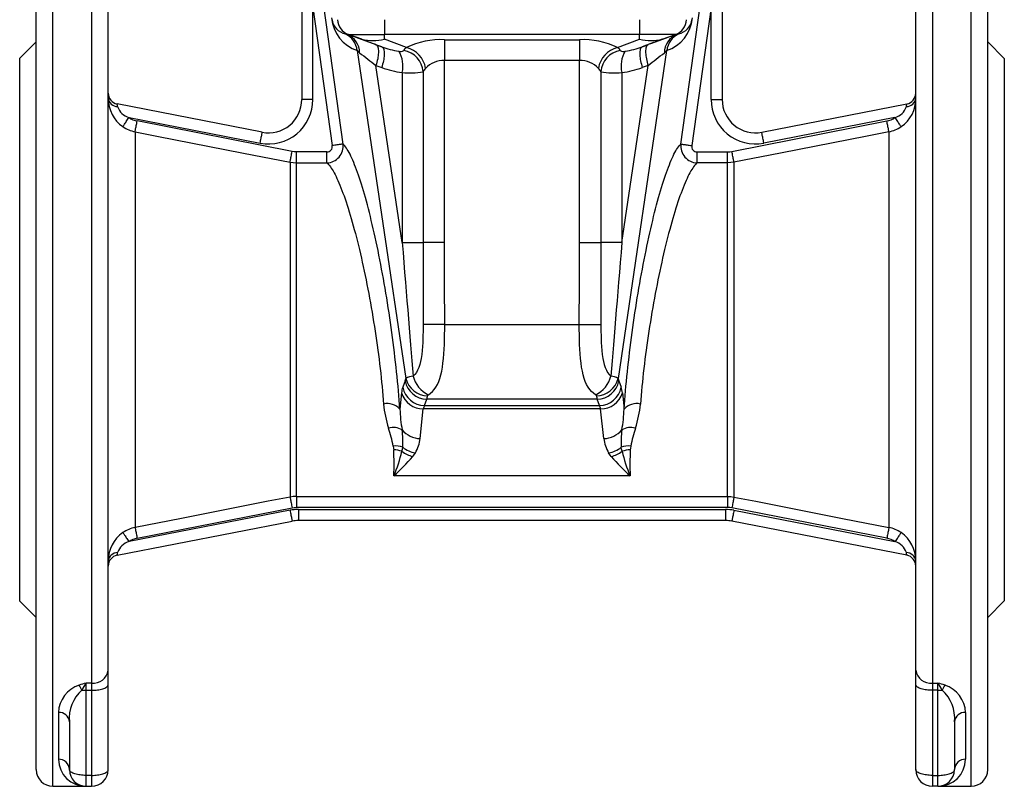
# Model space of a CAD drawing. Extents: x 91 to 718, y -24 to 606.
# Tile 2 of 5: x 105 to 283, y 191 to 330. Entities that reach past the tile are written whole.
import ezdxf

# ---------------------------------------------------------------- set-up
doc = ezdxf.new("R2010")
doc.units = 0
doc.layers.get('0').update_dxf_attribs({"linetype": 'CONTINUOUS'})

msp = doc.modelspace()

# ---------------------------------------------------------------- linework, layer by layer
at = {"color": 7, "linetype": 'CONTINUOUS'}
for p, q in [((110.83, 191.13), (110.83, 356.13)), ((117.83, 356.13), (117.83, 209.77)), ((269.83, 356.13), (269.83, 209.77)), ((276.83, 191.13), (276.83, 356.13)), ((107.83, 194.13), (107.83, 353.13)), ((120.83, 212.09), (120.83, 353.13)), ((266.83, 212.09), (266.83, 353.13)), ((279.83, 194.13), (279.83, 353.13)), ((155.83, 348.04), (155.83, 315.18)), ((231.83, 348.04), (231.83, 315.18)), ((157.83, 331.85), (161.35, 306.87)), ((157.83, 315.18), (157.83, 331.85)), ((163.31, 307.14), (159.8, 332.12)), ((224.36, 307.14), (227.87, 332.12)), ((229.83, 331.85), (226.32, 306.87)), ((229.83, 315.18), (229.83, 331.85)), ((170.77, 329.61), (170.77, 326.95)), ((216.9, 329.61), (216.9, 326.95)), ((164.04, 326.95), (164.27, 326.95)), ((164.27, 326.95), (170.77, 326.95)), ((166.67, 326.07), (164.27, 326.95)), ((166.67, 326.07), (170.28, 324.72)), ((216.9, 326.95), (170.77, 326.95)), ((170.77, 326.07), (170.77, 326.95)), ((174.77, 324.58), (170.77, 326.07)), ((181.63, 325.99), (206.04, 325.99)), ((181.63, 325.99), (181.63, 322.23)), ((206.04, 325.99), (206.04, 322.23)), ((212.9, 324.58), (216.9, 326.07)), ((223.4, 326.95), (216.9, 326.95)), ((216.9, 326.07), (216.9, 326.95)), ((221, 326.07), (217.39, 324.72)), ((221, 326.07), (223.4, 326.95)), ((223.63, 326.95), (223.4, 326.95)), ((107.83, 325.63), (104.83, 322.63)), ((165.87, 324.02), (174.65, 264.81)), ((170.28, 324.72), (169.24, 325.1)), ((221.79, 324.02), (213.02, 264.81)), ((217.39, 324.72), (218.43, 325.1)), ((282.83, 322.63), (279.83, 325.63)), ((104.83, 322.63), (104.83, 224.63)), ((206.04, 322.23), (181.63, 322.23)), ((181.63, 289.36), (181.63, 322.23)), ((206.04, 289.36), (206.04, 322.23)), ((282.83, 322.63), (282.83, 224.63)), ((169.24, 321.34), (170.28, 320.97)), ((173.98, 289.36), (169.24, 321.34)), ((213.69, 289.36), (218.43, 321.34)), ((218.43, 321.34), (217.39, 320.97)), ((173.98, 320.07), (173.98, 289.36)), ((177.75, 320.19), (177.75, 289.36)), ((209.92, 320.19), (209.92, 289.36)), ((213.69, 320.07), (213.69, 289.36)), ((157.83, 315.18), (155.83, 315.18)), ((229.83, 315.18), (231.83, 315.18)), ((148.69, 309.29), (122.45, 314.39)), ((238.98, 309.29), (265.22, 314.39)), ((124.6, 311.93), (148.31, 307.32)), ((263.07, 311.93), (239.36, 307.32)), ((154.09, 305.81), (126.07, 311.32)), ((233.58, 305.81), (261.6, 311.32)), ((125.69, 309.37), (125.69, 237.88)), ((261.98, 309.37), (261.98, 237.88)), ((154.85, 303.76), (154.85, 305.74)), ((160.37, 305.74), (154.85, 305.74)), ((160.37, 303.76), (160.37, 305.74)), ((227.3, 303.76), (227.3, 305.74)), ((227.3, 305.74), (232.82, 305.74)), ((232.82, 303.76), (232.82, 305.74)), ((153.71, 303.87), (153.71, 243.38)), ((154.85, 243.49), (154.85, 303.76)), ((154.85, 303.76), (160.37, 303.76)), ((232.82, 303.76), (227.3, 303.76)), ((232.82, 243.49), (232.82, 303.76)), ((233.96, 303.87), (233.96, 243.38)), ((173.98, 289.36), (177.75, 289.36)), ((181.63, 289.36), (177.75, 289.36)), ((206.04, 289.36), (209.92, 289.36)), ((213.69, 289.36), (209.92, 289.36)), ((181.67, 274.56), (206, 274.56)), ((174.53, 264.35), (174.08, 263.21)), ((213.14, 264.35), (213.59, 263.21)), ((173.88, 262.21), (173.57, 259.27)), ((213.79, 262.21), (214.1, 259.27)), ((178.01, 259.9), (178.45, 261.04)), ((178.01, 259.9), (209.66, 259.9)), ((209.22, 261.04), (178.45, 261.04)), ((209.66, 259.9), (209.22, 261.04)), ((177.24, 253.95), (177.8, 259.3)), ((209.86, 259.3), (177.8, 259.3)), ((210.43, 253.95), (209.86, 259.3)), ((215.19, 247.21), (172.48, 247.21)), ((154.85, 243.49), (232.82, 243.49)), ((154.85, 243.49), (154.85, 241.51)), ((232.82, 243.49), (232.82, 241.51)), ((153.71, 240.98), (124.6, 235.32)), ((126.07, 235.94), (154.09, 241.44)), ((232.82, 241.51), (154.85, 241.51)), ((155.24, 241.13), (232.43, 241.13)), ((155.24, 241.13), (155.24, 239.13)), ((232.43, 241.13), (232.43, 239.13)), ((261.6, 235.94), (233.58, 241.44)), ((233.96, 240.98), (263.07, 235.32)), ((122.45, 232.87), (154.09, 239.02)), ((232.43, 239.13), (155.24, 239.13)), ((265.22, 232.87), (233.58, 239.02)), ((104.83, 224.63), (107.83, 221.63)), ((279.83, 221.63), (282.83, 224.63)), ((120.83, 209.5), (120.83, 212.09)), ((266.83, 209.5), (266.83, 212.09)), ((117.83, 209.77), (116.83, 209.77)), ((116.83, 208.47), (116.83, 209.77)), ((116.83, 208.47), (117.83, 208.47)), ((116.83, 193.1), (116.83, 208.47)), ((117.83, 209.77), (117.83, 208.47)), ((117.83, 208.47), (117.83, 193.1)), ((120.83, 194.13), (120.83, 209.5)), ((266.83, 194.13), (266.83, 209.5)), ((269.83, 209.77), (270.83, 209.77)), ((269.83, 209.77), (269.83, 208.47)), ((270.83, 208.47), (269.83, 208.47)), ((269.83, 208.47), (269.83, 193.1)), ((270.83, 208.47), (270.83, 209.77)), ((270.83, 193.1), (270.83, 208.47)), ((111.83, 204.45), (111.83, 196.01)), ((275.83, 204.45), (275.83, 196.01)), ((113.83, 202.78), (113.83, 194.13)), ((273.83, 202.78), (273.83, 194.13)), ((117.83, 193.1), (116.83, 193.1)), ((116.83, 191.13), (116.83, 193.1)), ((117.83, 193.1), (117.83, 191.13)), ((269.83, 193.1), (270.83, 193.1)), ((269.83, 193.1), (269.83, 191.13)), ((270.83, 191.13), (270.83, 193.1)), ((110.83, 191.13), (116.83, 191.13)), ((116.83, 191.13), (117.83, 191.13)), ((270.83, 191.13), (269.83, 191.13)), ((270.83, 191.13), (276.83, 191.13))]:
    msp.add_line(p, q, dxfattribs=at)
for points in [[(164.04, 326.95), (163.83, 327.02), (163.69, 327.07)], [(223.63, 326.95), (223.84, 327.02), (223.98, 327.07)], [(169.24, 325.1), (169.33, 325.05), (169.41, 324.98), (169.48, 324.88), (169.55, 324.76), (169.6, 324.62), (169.64, 324.45), (169.67, 324.27), (169.69, 324.07), (169.69, 323.85), (169.69, 323.61), (169.67, 323.36), (169.64, 323.1), (169.6, 322.82), (169.55, 322.54), (169.48, 322.24), (169.41, 321.95), (169.33, 321.64), (169.24, 321.34)], [(170.28, 324.72), (170.37, 324.67), (170.45, 324.6), (170.52, 324.5), (170.59, 324.38), (170.64, 324.24), (170.68, 324.08), (170.71, 323.89), (170.73, 323.69), (170.73, 323.47), (170.73, 323.24), (170.71, 322.99), (170.68, 322.72), (170.64, 322.45), (170.59, 322.16), (170.52, 321.87), (170.45, 321.57), (170.37, 321.27), (170.28, 320.97)], [(217.39, 324.72), (217.3, 324.67), (217.22, 324.6), (217.15, 324.5), (217.08, 324.38), (217.03, 324.24), (216.99, 324.08), (216.96, 323.89), (216.94, 323.69), (216.94, 323.47), (216.94, 323.24), (216.96, 322.99), (216.99, 322.72), (217.03, 322.45), (217.08, 322.16), (217.15, 321.87), (217.22, 321.57), (217.3, 321.27), (217.39, 320.97)], [(218.43, 325.1), (218.34, 325.05), (218.26, 324.98), (218.18, 324.88), (218.12, 324.76), (218.07, 324.62), (218.03, 324.45), (218, 324.27), (217.98, 324.07), (217.98, 323.85), (217.98, 323.61), (218, 323.36), (218.03, 323.1), (218.07, 322.82), (218.12, 322.54), (218.18, 322.24), (218.26, 321.95), (218.34, 321.64), (218.43, 321.34)], [(122.54, 313.91), (122.51, 314.05), (122.49, 314.17), (122.48, 314.26), (122.46, 314.33), (122.46, 314.37), (122.45, 314.39)], [(265.13, 313.91), (265.16, 314.05), (265.18, 314.17), (265.19, 314.26), (265.21, 314.33), (265.21, 314.37), (265.22, 314.39)], [(123.48, 310.29), (123.5, 310.32), (123.53, 310.37), (123.58, 310.44), (123.64, 310.53), (123.71, 310.64), (123.8, 310.76), (123.89, 310.9), (124, 311.05), (124.11, 311.21), (124.22, 311.39), (124.34, 311.56), (124.47, 311.75), (124.6, 311.93)], [(264.19, 310.29), (264.17, 310.32), (264.14, 310.37), (264.09, 310.44), (264.03, 310.53), (263.96, 310.64), (263.87, 310.76), (263.78, 310.9), (263.67, 311.05), (263.56, 311.21), (263.45, 311.39), (263.32, 311.56), (263.2, 311.75), (263.07, 311.93)], [(125.69, 309.37), (125.7, 309.41), (125.71, 309.47), (125.73, 309.56), (125.75, 309.67), (125.77, 309.79), (125.8, 309.94), (125.83, 310.1), (125.87, 310.28), (125.91, 310.47), (125.95, 310.67), (125.99, 310.88), (126.03, 311.1), (126.07, 311.32)], [(261.98, 309.37), (261.97, 309.41), (261.96, 309.47), (261.94, 309.56), (261.92, 309.67), (261.9, 309.79), (261.87, 309.94), (261.84, 310.1), (261.8, 310.28), (261.76, 310.47), (261.72, 310.67), (261.68, 310.88), (261.64, 311.1), (261.6, 311.32)], [(125.69, 309.37), (129.62, 308.6), (145.32, 305.52), (153.71, 303.87)], [(148.31, 307.32), (148.35, 307.54), (148.39, 307.76), (148.43, 307.97), (148.47, 308.18), (148.51, 308.37), (148.55, 308.55), (148.58, 308.71), (148.61, 308.86), (148.63, 308.99), (148.65, 309.09), (148.67, 309.18), (148.68, 309.24), (148.69, 309.27), (148.69, 309.29)], [(261.98, 309.37), (258.05, 308.6), (242.35, 305.52), (233.96, 303.87)], [(239.36, 307.32), (239.32, 307.54), (239.28, 307.76), (239.24, 307.97), (239.2, 308.18), (239.16, 308.37), (239.12, 308.55), (239.09, 308.71), (239.06, 308.86), (239.04, 308.99), (239.02, 309.09), (239, 309.18), (238.99, 309.24), (238.98, 309.27), (238.98, 309.29)], [(163.31, 307.14), (163.26, 307.14), (163.2, 307.13), (163.11, 307.12), (163, 307.1), (162.87, 307.08), (162.72, 307.06), (162.56, 307.04), (162.38, 307.01), (162.19, 306.99), (161.99, 306.96), (161.78, 306.93), (161.56, 306.9), (161.35, 306.87)], [(173.57, 259.27), (173.51, 260.08), (173.45, 260.9), (173.38, 261.73), (173.31, 262.57), (173.23, 263.42), (173.15, 264.27), (173.06, 265.13), (172.97, 266), (172.88, 266.87), (172.78, 267.75), (172.68, 268.63), (172.58, 269.52), (172.47, 270.41), (172.35, 271.3), (172.24, 272.2), (172.12, 273.09), (171.99, 273.99), (171.86, 274.89), (171.73, 275.78), (171.6, 276.68), (171.46, 277.57), (171.32, 278.46), (171.18, 279.35), (171.03, 280.23), (170.88, 281.11), (170.73, 281.98), (170.58, 282.85), (170.42, 283.71), (170.26, 284.57), (170.1, 285.41), (169.94, 286.25), (169.78, 287.08), (169.61, 287.9), (169.44, 288.71), (169.27, 289.51), (169.1, 290.3), (168.93, 291.08), (168.75, 291.85), (168.58, 292.6), (168.4, 293.34), (168.23, 294.07), (168.05, 294.78), (167.87, 295.47), (167.69, 296.15), (167.51, 296.82), (167.33, 297.47), (167.16, 298.1), (166.98, 298.72), (166.8, 299.31), (166.62, 299.89), (166.44, 300.45), (166.26, 301), (166.09, 301.52), (165.91, 302.02), (165.74, 302.5), (165.56, 302.97), (165.39, 303.41), (165.22, 303.83), (165.05, 304.23), (164.88, 304.61), (164.71, 304.96), (164.55, 305.3), (164.38, 305.61), (164.22, 305.9), (164.06, 306.16), (163.91, 306.4), (163.75, 306.62), (163.6, 306.82), (163.45, 306.99), (163.31, 307.14)], [(214.1, 259.27), (214.16, 260.08), (214.22, 260.9), (214.29, 261.73), (214.36, 262.57), (214.44, 263.42), (214.52, 264.27), (214.6, 265.13), (214.69, 266), (214.79, 266.87), (214.89, 267.75), (214.99, 268.63), (215.09, 269.52), (215.2, 270.41), (215.32, 271.3), (215.43, 272.2), (215.55, 273.09), (215.68, 273.99), (215.81, 274.89), (215.94, 275.78), (216.07, 276.68), (216.21, 277.57), (216.35, 278.46), (216.49, 279.35), (216.64, 280.23), (216.79, 281.11), (216.94, 281.98), (217.09, 282.85), (217.25, 283.71), (217.41, 284.57), (217.57, 285.41), (217.73, 286.25), (217.89, 287.08), (218.06, 287.9), (218.23, 288.71), (218.4, 289.51), (218.57, 290.3), (218.74, 291.08), (218.92, 291.85), (219.09, 292.6), (219.27, 293.34), (219.44, 294.07), (219.62, 294.78), (219.8, 295.47), (219.98, 296.15), (220.16, 296.82), (220.33, 297.47), (220.51, 298.1), (220.69, 298.72), (220.87, 299.31), (221.05, 299.89), (221.23, 300.45), (221.41, 301), (221.58, 301.52), (221.76, 302.02), (221.93, 302.5), (222.11, 302.97), (222.28, 303.41), (222.45, 303.83), (222.62, 304.23), (222.79, 304.61), (222.96, 304.96), (223.12, 305.3), (223.28, 305.61), (223.45, 305.9), (223.6, 306.16), (223.76, 306.4), (223.92, 306.62), (224.07, 306.82), (224.22, 306.99), (224.36, 307.14)], [(224.36, 307.14), (224.41, 307.14), (224.47, 307.13), (224.56, 307.12), (224.67, 307.1), (224.8, 307.08), (224.94, 307.06), (225.11, 307.04), (225.29, 307.01), (225.48, 306.99), (225.68, 306.96), (225.89, 306.93), (226.11, 306.9), (226.32, 306.87)], [(153.71, 303.87), (153.72, 303.92), (153.73, 304), (153.75, 304.1), (153.78, 304.22), (153.8, 304.37), (153.84, 304.53), (153.87, 304.72), (153.91, 304.92), (153.95, 305.13), (154, 305.35), (154.04, 305.58), (154.09, 305.81)], [(154.85, 305.74), (154.47, 305.76), (154.09, 305.81)], [(232.82, 305.74), (233.2, 305.76), (233.58, 305.81)], [(233.96, 303.87), (233.95, 303.92), (233.94, 304), (233.92, 304.1), (233.89, 304.22), (233.86, 304.37), (233.83, 304.53), (233.8, 304.72), (233.76, 304.92), (233.71, 305.13), (233.67, 305.35), (233.63, 305.58), (233.58, 305.81)], [(153.71, 303.87), (154.27, 303.79), (154.85, 303.76)], [(160.37, 303.76), (160.52, 303.62), (160.68, 303.45), (160.83, 303.26), (161, 303.05), (161.16, 302.82), (161.33, 302.56), (161.5, 302.28), (161.67, 301.97), (161.84, 301.65), (162.02, 301.3), (162.19, 300.93), (162.37, 300.54), (162.55, 300.13), (162.73, 299.7), (162.91, 299.24), (163.1, 298.77), (163.28, 298.28), (163.47, 297.77), (163.65, 297.24), (163.84, 296.69), (164.03, 296.12), (164.21, 295.54), (164.4, 294.93), (164.59, 294.32), (164.77, 293.68), (164.96, 293.03), (165.15, 292.37), (165.33, 291.69), (165.52, 290.99), (165.7, 290.28), (165.88, 289.56), (166.06, 288.83), (166.24, 288.09), (166.42, 287.33), (166.6, 286.56), (166.77, 285.79), (166.94, 285), (167.11, 284.2), (167.28, 283.4), (167.45, 282.59), (167.61, 281.77), (167.77, 280.95), (167.93, 280.12), (168.09, 279.28), (168.24, 278.44), (168.39, 277.6), (168.53, 276.75), (168.68, 275.9), (168.82, 275.05), (168.95, 274.2), (169.09, 273.35), (169.21, 272.49), (169.34, 271.64), (169.46, 270.79), (169.58, 269.94), (169.69, 269.1), (169.8, 268.26), (169.9, 267.42), (170, 266.59), (170.1, 265.76), (170.19, 264.94), (170.27, 264.13), (170.35, 263.32), (170.43, 262.52), (170.5, 261.73), (170.57, 260.95), (170.63, 260.18)], [(227.3, 303.76), (227.15, 303.62), (226.99, 303.45), (226.83, 303.26), (226.67, 303.05), (226.51, 302.82), (226.34, 302.56), (226.17, 302.28), (226, 301.97), (225.83, 301.65), (225.65, 301.3), (225.48, 300.93), (225.3, 300.54), (225.12, 300.13), (224.94, 299.7), (224.76, 299.24), (224.57, 298.77), (224.39, 298.28), (224.2, 297.77), (224.02, 297.24), (223.83, 296.69), (223.64, 296.12), (223.46, 295.54), (223.27, 294.93), (223.08, 294.32), (222.9, 293.68), (222.71, 293.03), (222.52, 292.37), (222.34, 291.69), (222.15, 290.99), (221.97, 290.28), (221.79, 289.56), (221.61, 288.83), (221.43, 288.09), (221.25, 287.33), (221.07, 286.56), (220.9, 285.79), (220.73, 285), (220.56, 284.2), (220.39, 283.4), (220.22, 282.59), (220.06, 281.77), (219.9, 280.95), (219.74, 280.12), (219.58, 279.28), (219.43, 278.44), (219.28, 277.6), (219.13, 276.75), (218.99, 275.9), (218.85, 275.05), (218.72, 274.2), (218.58, 273.35), (218.46, 272.49), (218.33, 271.64), (218.21, 270.79), (218.09, 269.94), (217.98, 269.1), (217.87, 268.26), (217.77, 267.42), (217.67, 266.59), (217.57, 265.76), (217.48, 264.94), (217.4, 264.13), (217.32, 263.32), (217.24, 262.52), (217.17, 261.73), (217.1, 260.95), (217.04, 260.18)], [(233.96, 303.87), (233.4, 303.79), (232.82, 303.76)], [(173.98, 289.36), (174.13, 287.54), (174.28, 285.74), (174.43, 283.97), (174.57, 282.22), (174.71, 280.51), (174.85, 278.82), (174.99, 277.17), (175.12, 275.55), (175.25, 273.97), (175.38, 272.41), (175.5, 270.9), (175.62, 269.42), (175.74, 267.99), (175.85, 266.59), (175.96, 265.23)], [(177.75, 289.36), (177.75, 281.36), (177.76, 274.54)], [(181.67, 274.56), (181.64, 281.96), (181.63, 289.36)], [(206, 274.56), (206.03, 281.96), (206.04, 289.36)], [(209.92, 289.36), (209.92, 281.36), (209.91, 274.54)], [(213.69, 289.36), (213.54, 287.54), (213.39, 285.74), (213.24, 283.97), (213.1, 282.22), (212.96, 280.51), (212.82, 278.82), (212.68, 277.17), (212.55, 275.55), (212.42, 273.97), (212.29, 272.41), (212.17, 270.9), (212.05, 269.42), (211.93, 267.99), (211.82, 266.59), (211.71, 265.23)], [(177.76, 274.54), (177.76, 273.45), (177.74, 272.38), (177.7, 271.32), (177.65, 270.57), (177.6, 269.84), (177.52, 269.12), (177.42, 268.42), (177.31, 267.85), (177.17, 267.3), (176.99, 266.78), (176.78, 266.29), (176.55, 265.9), (176.28, 265.54), (175.96, 265.23)], [(181.67, 274.56), (181.35, 274.56), (181.04, 274.56), (180.72, 274.55), (180.41, 274.55), (180.12, 274.55), (179.83, 274.55), (179.55, 274.55), (179.28, 274.55), (179.04, 274.54), (178.8, 274.54), (178.59, 274.54), (178.4, 274.54), (178.22, 274.54), (178.07, 274.54), (177.95, 274.54), (177.84, 274.54), (177.76, 274.54)], [(178.71, 261.85), (179.1, 262.14), (179.46, 262.46), (179.78, 262.83), (180.07, 263.23), (180.35, 263.71), (180.59, 264.25), (180.8, 264.82), (180.97, 265.44), (181.12, 266.09), (181.26, 266.82), (181.36, 267.59), (181.45, 268.39), (181.52, 269.22), (181.57, 270.07), (181.61, 270.94), (181.64, 271.83), (181.66, 272.74), (181.67, 273.65), (181.67, 274.56)], [(206, 274.56), (206.32, 274.56), (206.63, 274.56), (206.95, 274.55), (207.25, 274.55), (207.55, 274.55), (207.84, 274.55), (208.12, 274.55), (208.38, 274.55), (208.63, 274.54), (208.87, 274.54), (209.08, 274.54), (209.27, 274.54), (209.45, 274.54), (209.6, 274.54), (209.72, 274.54), (209.83, 274.54), (209.91, 274.54)], [(208.96, 261.85), (208.57, 262.14), (208.21, 262.46), (207.89, 262.83), (207.6, 263.23), (207.32, 263.71), (207.08, 264.25), (206.87, 264.82), (206.7, 265.44), (206.55, 266.09), (206.41, 266.82), (206.31, 267.59), (206.22, 268.39), (206.15, 269.22), (206.1, 270.07), (206.06, 270.94), (206.03, 271.83), (206.01, 272.74), (206, 273.65), (206, 274.56)], [(209.91, 274.54), (209.91, 273.45), (209.93, 272.38), (209.97, 271.32), (210.01, 270.57), (210.07, 269.84), (210.15, 269.12), (210.25, 268.42), (210.36, 267.85), (210.5, 267.3), (210.67, 266.78), (210.89, 266.29), (211.12, 265.9), (211.39, 265.54), (211.71, 265.23)], [(178.57, 261.68), (178.61, 261.77), (178.71, 261.85)], [(209.1, 261.68), (209.06, 261.77), (208.96, 261.85)], [(172.38, 252.57), (172.43, 252.23), (172.46, 251.9)], [(173.93, 251.65), (174.03, 252), (174.09, 252.37)], [(175.9, 250.7), (176.07, 250.92), (176.37, 251.39)], [(211.77, 250.7), (211.6, 250.92), (211.3, 251.39)], [(213.74, 251.65), (213.64, 252), (213.58, 252.37)], [(215.29, 252.57), (215.24, 252.23), (215.21, 251.9)], [(153.71, 243.38), (149.78, 242.61), (134.08, 239.53), (125.69, 237.88)], [(154.85, 243.49), (154.28, 243.46), (153.71, 243.38)], [(153.71, 243.38), (153.72, 243.33), (153.73, 243.26), (153.75, 243.16), (153.78, 243.03), (153.8, 242.88), (153.84, 242.72), (153.87, 242.53), (153.91, 242.33), (153.95, 242.12), (154, 241.9), (154.04, 241.67), (154.09, 241.44)], [(232.82, 243.49), (233.39, 243.46), (233.96, 243.38)], [(233.96, 243.38), (233.95, 243.33), (233.94, 243.26), (233.92, 243.16), (233.89, 243.03), (233.86, 242.88), (233.83, 242.72), (233.8, 242.53), (233.76, 242.33), (233.71, 242.12), (233.67, 241.9), (233.63, 241.67), (233.58, 241.44)], [(233.96, 243.38), (237.89, 242.61), (253.59, 239.53), (261.98, 237.88)], [(153.71, 240.98), (153.75, 240.76), (153.8, 240.54), (153.84, 240.33), (153.88, 240.13), (153.91, 239.93), (153.95, 239.76), (153.98, 239.59), (154.01, 239.44), (154.03, 239.32), (154.05, 239.21), (154.07, 239.13), (154.08, 239.07), (154.09, 239.03), (154.09, 239.02)], [(154.09, 241.44), (154.47, 241.49), (154.85, 241.51)], [(233.58, 241.44), (233.2, 241.49), (232.82, 241.51)], [(233.96, 240.98), (233.92, 240.76), (233.87, 240.54), (233.83, 240.33), (233.79, 240.13), (233.76, 239.93), (233.72, 239.76), (233.69, 239.59), (233.66, 239.44), (233.64, 239.32), (233.61, 239.21), (233.6, 239.13), (233.59, 239.07), (233.58, 239.03), (233.58, 239.02)], [(123.48, 236.96), (123.5, 236.93), (123.53, 236.88), (123.58, 236.81), (123.64, 236.72), (123.71, 236.62), (123.8, 236.49), (123.89, 236.35), (124, 236.2), (124.11, 236.04), (124.22, 235.87), (124.34, 235.69), (124.47, 235.51), (124.6, 235.32)], [(125.69, 237.88), (125.7, 237.84), (125.71, 237.78), (125.73, 237.69), (125.75, 237.59), (125.77, 237.46), (125.8, 237.31), (125.83, 237.15), (125.87, 236.97), (125.91, 236.78), (125.95, 236.58), (125.99, 236.37), (126.03, 236.15), (126.07, 235.94)], [(261.98, 237.88), (261.97, 237.84), (261.96, 237.78), (261.94, 237.69), (261.92, 237.59), (261.9, 237.46), (261.87, 237.31), (261.84, 237.15), (261.8, 236.97), (261.76, 236.78), (261.72, 236.58), (261.68, 236.37), (261.64, 236.15), (261.6, 235.94)], [(264.19, 236.96), (264.17, 236.93), (264.14, 236.88), (264.09, 236.81), (264.03, 236.72), (263.96, 236.62), (263.87, 236.49), (263.78, 236.35), (263.67, 236.2), (263.56, 236.04), (263.45, 235.87), (263.32, 235.69), (263.2, 235.51), (263.07, 235.32)], [(122.45, 232.87), (122.46, 232.88), (122.46, 232.92), (122.48, 232.99), (122.49, 233.08), (122.51, 233.2), (122.54, 233.35)], [(265.22, 232.87), (265.21, 232.88), (265.21, 232.92), (265.19, 232.99), (265.18, 233.08), (265.16, 233.2), (265.13, 233.35)], [(117.83, 208.47), (118.11, 208.48), (118.39, 208.49), (118.66, 208.51), (118.92, 208.54), (119.17, 208.58), (119.41, 208.62), (119.64, 208.68), (119.86, 208.74), (120.05, 208.81), (120.23, 208.88), (120.39, 208.96), (120.52, 209.04), (120.63, 209.13), (120.72, 209.22), (120.78, 209.31), (120.82, 209.4), (120.83, 209.5)], [(269.83, 208.47), (269.56, 208.48), (269.28, 208.49), (269.01, 208.51), (268.75, 208.54), (268.5, 208.58), (268.26, 208.62), (268.03, 208.68), (267.81, 208.74), (267.62, 208.81), (267.44, 208.88), (267.28, 208.96), (267.15, 209.04), (267.04, 209.13), (266.95, 209.22), (266.89, 209.31), (266.85, 209.4), (266.83, 209.5)], [(116.83, 193.1), (116.56, 193.1), (116.28, 193.12), (116.01, 193.14), (115.75, 193.17), (115.5, 193.21), (115.26, 193.25), (115.03, 193.31), (114.81, 193.37), (114.62, 193.44), (114.44, 193.51), (114.28, 193.59), (114.15, 193.67), (114.04, 193.76), (113.95, 193.85), (113.89, 193.94), (113.85, 194.03), (113.83, 194.13)], [(117.83, 193.1), (118.11, 193.1), (118.39, 193.12), (118.66, 193.14), (118.92, 193.17), (119.17, 193.21), (119.41, 193.25), (119.64, 193.31), (119.86, 193.37), (120.05, 193.44), (120.23, 193.51), (120.39, 193.59), (120.52, 193.67), (120.63, 193.76), (120.72, 193.85), (120.78, 193.94), (120.82, 194.03), (120.83, 194.13)], [(269.83, 193.1), (269.56, 193.1), (269.28, 193.12), (269.01, 193.14), (268.75, 193.17), (268.5, 193.21), (268.26, 193.25), (268.03, 193.31), (267.81, 193.37), (267.62, 193.44), (267.44, 193.51), (267.28, 193.59), (267.15, 193.67), (267.04, 193.76), (266.95, 193.85), (266.89, 193.94), (266.85, 194.03), (266.83, 194.13)], [(270.83, 193.1), (271.11, 193.1), (271.39, 193.12), (271.66, 193.14), (271.92, 193.17), (272.17, 193.21), (272.41, 193.25), (272.64, 193.31), (272.86, 193.37), (273.05, 193.44), (273.23, 193.51), (273.39, 193.59), (273.52, 193.67), (273.63, 193.76), (273.72, 193.85), (273.78, 193.94), (273.82, 194.03), (273.83, 194.13)]]:
    msp.add_lwpolyline(points, dxfattribs=at)
for centre, radius, start, end in [((168.06, 330.51), 6.85, 184.6932, 251.4158), ((164.27, 330.01), 3, 187.6193, 258.9249), ((165.29, 329.77), 3, 182.9936, 249.9877), ((219.61, 330.51), 6.85, 288.5842, 355.3068), ((222.38, 329.77), 3, 290.0123, 357.0064), ((223.4, 330.01), 3, 281.0751, 352.3807), ((161.96, 323.52), 3.94, 7.1998, 63.9402), ((18.06, -92.12), 443.77, 70.0823, 70.7948), ((162.69, 323.61), 3.6, 0.4436, 68.0108), ((168.72, 336.28), 10.41, 258.6362, 281.3638), ((180.96, 311.88), 14.13, 87.2923, 115.9784), ((206.71, 311.88), 14.13, 64.0216, 92.7077), ((218.95, 336.28), 10.41, 258.6362, 281.3638), ((369.61, -92.12), 443.77, 109.2052, 109.9177), ((224.98, 323.61), 3.6, 111.9892, 179.5564), ((225.71, 323.52), 3.94, 116.0598, 172.8002), ((168.98, 326.98), 4.29, 223.6698, 231.1834), ((175.8, 339.92), 16.17, 250.03, 261.3039), ((173.7, 324.99), 1.11, 251.4313, 300.7462), ((175.62, 323.3), 1.54, 123.4905, 151.2184), ((173.59, 319.93), 4.17, 3.5745, 80.5689), ((173.69, 320.15), 4.56, 8.4726, 76.2667), ((213.98, 320.15), 4.56, 103.7333, 171.5274), ((214.08, 319.93), 4.17, 99.4311, 176.4255), ((212.05, 323.3), 1.54, 28.7816, 56.5095), ((213.96, 324.99), 1.11, 239.2538, 288.5687), ((211.87, 339.92), 16.17, 278.6961, 289.97), ((218.69, 326.98), 4.29, 308.8166, 316.3302), ((278.48, 464.68), 180.22, 231.4999, 232.6879), ((169.08, 321.27), 5.04, 346.2479, 32.0422), ((181.46, 317.78), 4.46, 87.7966, 136.9698), ((206.21, 317.78), 4.46, 43.0302, 92.2034), ((218.59, 321.27), 5.04, 147.9578, 193.7521), ((109.19, 464.68), 180.22, 307.3121, 308.5001), ((176.22, 337.4), 17.48, 250.1095, 262.6132), ((181.29, 318.13), 4.1, 139.0098, 149.908), ((206.38, 318.13), 4.1, 30.092, 40.9902), ((211.45, 337.4), 17.48, 277.3868, 289.8905), ((175.37, 335.78), 15.78, 264.9283, 278.6567), ((212.3, 335.78), 15.78, 261.3433, 275.0717), ((122.83, 316.35), 2, 180, 259), ((122.55, 315.64), 1.73, 187.1718, 269.5313), ((126.95, 315.32), 6.11, 179.3092, 235.4049), ((149.83, 315.18), 8, 259, 0), ((149.83, 315.18), 6, 259, 0), ((237.83, 315.18), 8, 180, 281), ((237.83, 315.18), 6, 180, 281), ((260.73, 315.32), 6.11, 304.5891, 0.6214), ((265.12, 315.64), 1.73, 270.4687, 352.8282), ((264.83, 316.35), 2, 281, 0), ((125.4, 314.83), 3.01, 197.9173, 254.4272), ((262.27, 314.83), 3.01, 285.5728, 342.0827), ((126.84, 315.22), 3.98, 235.7248, 258.8899), ((260.83, 315.22), 3.98, 281.1101, 304.2752), ((126.84, 315.25), 5.99, 235.8996, 258.9688), ((260.83, 315.25), 5.99, 281.0312, 304.1004), ((160.31, 306.78), 3.02, 271.0356, 6.9396), ((160.37, 306.72), 0.985, 269.7946, 8.3497), ((227.36, 306.78), 3.02, 173.0604, 268.9644), ((227.3, 306.72), 0.985, 171.6503, 270.2054), ((176.64, 260.94), 4.35, 98.9929, 117.2255), ((180.92, 266.46), 5.11, 193.8651, 244.3523), ((206.75, 266.46), 5.11, 295.6477, 346.1349), ((211.03, 260.94), 4.35, 62.7745, 81.0071), ((172, 265.28), 2.69, 339.789, 349.8621), ((178.53, 265.11), 4.07, 190.7661, 268.8742), ((178.6, 265.73), 4.05, 193.1828, 269.6445), ((209.07, 265.73), 4.05, 270.3555, 346.8172), ((209.14, 265.11), 4.07, 271.1258, 349.2339), ((215.67, 265.28), 2.69, 190.1379, 200.211), ((178.07, 261.89), 4.21, 161.6148, 175.5352), ((177.74, 263.31), 4.01, 195.836, 270.9696), ((178.09, 263.97), 4.07, 190.7661, 268.8742), ((173.6, 262.31), 5.01, 345.3085, 352.7636), ((214.07, 262.31), 5.01, 187.2364, 194.6915), ((209.58, 263.97), 4.07, 271.1258, 349.2339), ((209.93, 263.31), 4.01, 269.0304, 344.164), ((209.59, 261.89), 4.21, 4.4648, 18.3852), ((171.31, 257.16), 3.1, 43.0072, 102.6578), ((189.23, 261.74), 18.67, 184.7972, 198.4855), ((179.45, 259.08), 1.66, 150.3882, 172.3831), ((208.22, 259.08), 1.66, 7.6169, 29.6118), ((216.36, 257.16), 3.1, 77.3422, 136.9928), ((198.44, 261.74), 18.67, 341.5145, 355.2028), ((198.54, 260.05), 24.98, 181.7787, 190.475), ((189.13, 260.05), 24.98, 349.525, 358.2213), ((172.37, 252.76), 3.18, 59.7546, 105.4318), ((141.47, 246.26), 31.54, 11.5534, 17.6624), ((177.3, 258.27), 4.32, 219.8112, 269.2796), ((158.26, 253.38), 15.86, 356.3474, 7.7225), ((210.37, 258.27), 4.32, 270.7204, 320.1888), ((229.41, 253.38), 15.86, 172.2775, 183.6526), ((215.29, 252.76), 3.18, 74.5682, 120.2454), ((246.2, 246.26), 31.54, 162.3376, 168.4466), ((170.18, 254.92), 7.13, 330.3104, 352.2274), ((217.49, 254.92), 7.13, 187.7726, 209.6896), ((172.8, 248.87), 3.73, 69.7406, 96.5006), ((106.82, 249.31), 65.69, 358.1735, 2.2587), ((172.56, 247.96), 3.93, 69.5037, 91.4035), ((143.73, 259.11), 31.12, 337.5202, 346.123), ((176.91, 255.32), 4.72, 230.9827, 257.6725), ((177.02, 256.06), 4.72, 231.5414, 262.0628), ((210.65, 256.06), 4.72, 277.9372, 308.4586), ((210.76, 255.32), 4.72, 282.3275, 309.0173), ((214.87, 248.87), 3.73, 83.4994, 110.2594), ((215.11, 247.96), 3.93, 88.5965, 110.4963), ((243.94, 259.11), 31.12, 193.877, 202.4798), ((280.85, 249.31), 65.69, 177.7413, 181.8265), ((142.03, 280.48), 45.1, 312.4637, 318.6763), ((245.64, 280.48), 45.1, 221.3237, 227.5363), ((155.24, 233.13), 8, 90, 101), ((232.43, 233.13), 8, 79, 90), ((155.24, 233.13), 6, 90, 101), ((232.43, 233.13), 6, 79, 90), ((126.97, 231.92), 6.13, 124.6933, 180.5721), ((126.84, 232), 5.99, 101.032, 124.0995), ((260.83, 232), 5.99, 55.9005, 78.968), ((260.7, 231.92), 6.13, 359.4857, 55.3115), ((125.46, 232.37), 3.08, 106.2462, 161.4093), ((126.84, 232.03), 3.98, 101.1097, 124.2757), ((260.83, 232.03), 3.98, 55.7243, 78.8903), ((262.21, 232.37), 3.08, 18.5907, 73.7538), ((122.55, 231.61), 1.73, 90.4687, 172.8282), ((265.12, 231.61), 1.73, 7.1718, 89.5313), ((122.83, 230.9), 2, 101, 180), ((264.83, 230.9), 2, 0, 79), ((118.14, 212.47), 2.72, 263.5145, 351.969), ((269.53, 212.47), 2.72, 188.031, 276.4855), ((117.3, 204.21), 5.47, 108.5649, 177.5152), ((120.67, 203.41), 6.87, 132.0892, 185.3081), ((129.41, 163.55), 47.89, 105.2259, 106.8146), ((112.61, 207.12), 3.73, 21.7408, 37.6316), ((130.32, 200.72), 16.24, 146.145, 151.3566), ((116.83, 217.01), 8.54, 264.8854, 270.0309), ((258.26, 163.55), 47.89, 73.1854, 74.7741), ((257.35, 200.72), 16.24, 28.6434, 33.855), ((270.84, 217.01), 8.54, 269.9691, 275.1146), ((275.06, 207.12), 3.73, 142.3684, 158.2592), ((266.95, 203.39), 6.92, 354.9005, 47.7022), ((270.37, 204.21), 5.47, 2.4848, 71.4351), ((111.98, 202.6), 1.86, 5.463, 94.579), ((275.69, 202.6), 1.86, 85.421, 174.537), ((116.78, 196.07), 4.95, 180.7333, 270.6391), ((111.89, 194.07), 1.94, 1.7996, 91.6932), ((270.89, 196.07), 4.95, 269.3609, 359.2667), ((275.78, 194.07), 1.94, 88.3068, 178.2004), ((110.83, 194.13), 3, 180, 270), ((116.83, 194.13), 3, 180, 270), ((117.83, 194.13), 3, 270, 0), ((269.83, 194.13), 3, 180, 270), ((270.83, 194.13), 3, 270, 0), ((276.83, 194.13), 3, 270, 0)]:
    msp.add_arc(centre, radius, start, end, dxfattribs=at)

doc.saveas('drawing.dxf')
